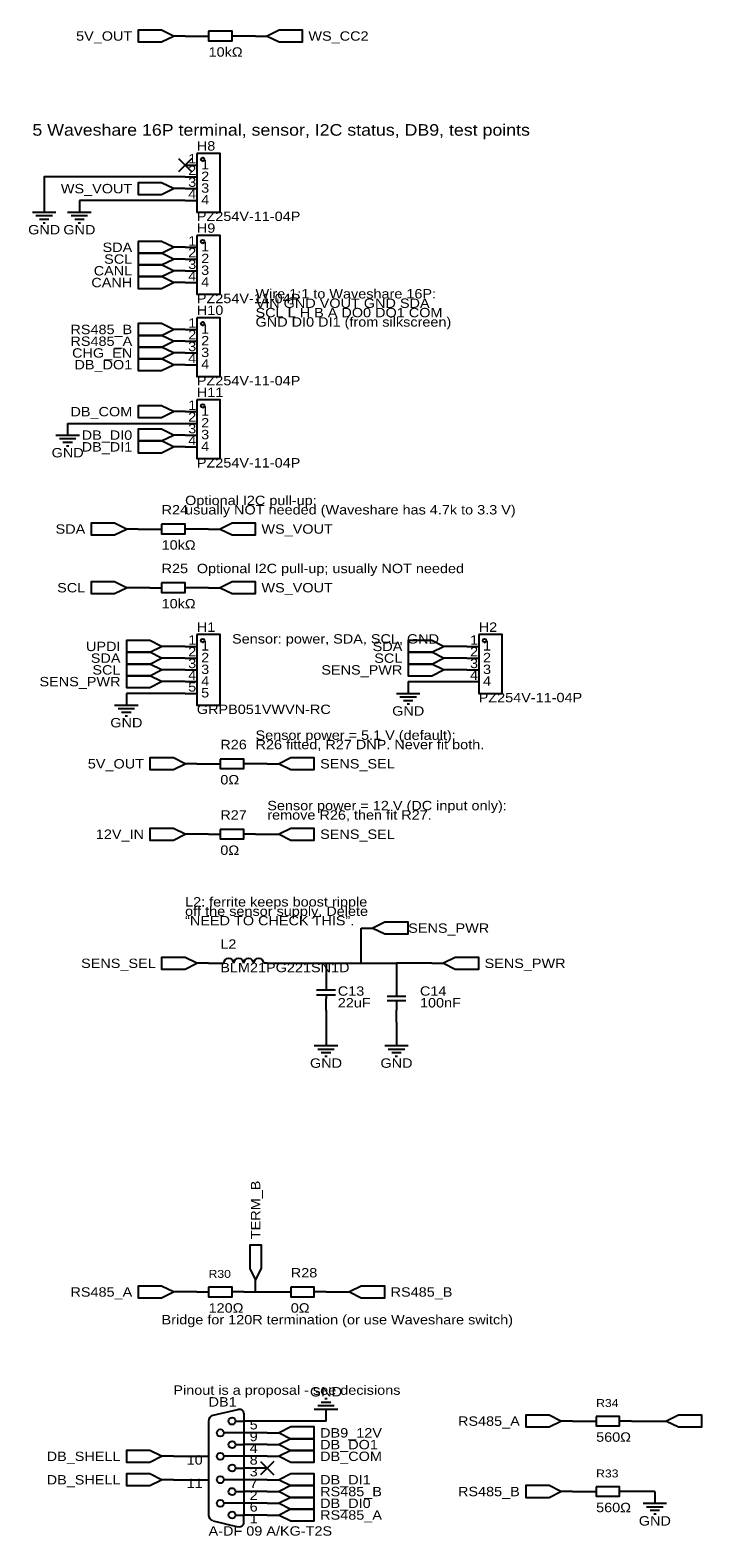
# Model space of a CAD drawing. Header units: millimetres. Extents: x 14 to 919, y -570 to -19.
# Tile 2 of 4: x 322 to 467, y -566 to -240. Entities that reach past the tile are written whole.
import ezdxf
from ezdxf.enums import TextEntityAlignment as Align

# ---------------------------------------------------------------- set-up
doc = ezdxf.new("R2010")
doc.units = ezdxf.units.MM
doc.header["$MEASUREMENT"] = 0
doc.styles.get("Standard").update_dxf_attribs({"font": 'arial.ttf'})

msp = doc.modelspace()

# ---------------------------------------------------------------- linework, layer by layer
at = {"color": 1, "true_color": 0xa00000}
for points in [[(353.06, -241.3), (350.52, -240.03), (345.44, -240.03), (345.44, -242.57), (350.52, -242.57)], [(360.68, -240.28), (360.68, -242.32), (365.76, -242.32), (365.76, -240.28)], [(373.38, -241.3), (375.92, -242.57), (381, -242.57), (381, -240.03), (375.92, -240.03)], [(358.14, -266.7), (358.14, -279.4), (363.22, -279.4), (363.22, -266.7)], [(353.06, -274.32), (350.52, -273.05), (345.44, -273.05), (345.44, -275.59), (350.52, -275.59)], [(353.06, -287.02), (350.52, -285.75), (345.44, -285.75), (345.44, -288.29), (350.52, -288.29)], [(358.14, -284.48), (358.14, -297.18), (363.22, -297.18), (363.22, -284.48)], [(353.06, -289.56), (350.52, -288.29), (345.44, -288.29), (345.44, -290.83), (350.52, -290.83)], [(353.06, -292.1), (350.52, -290.83), (345.44, -290.83), (345.44, -293.37), (350.52, -293.37)], [(353.06, -294.64), (350.52, -293.37), (345.44, -293.37), (345.44, -295.91), (350.52, -295.91)], [(358.14, -302.26), (358.14, -314.96), (363.22, -314.96), (363.22, -302.26)], [(353.06, -304.8), (350.52, -303.53), (345.44, -303.53), (345.44, -306.07), (350.52, -306.07)], [(353.06, -307.34), (350.52, -306.07), (345.44, -306.07), (345.44, -308.61), (350.52, -308.61)], [(353.06, -309.88), (350.52, -308.61), (345.44, -308.61), (345.44, -311.15), (350.52, -311.15)], [(353.06, -312.42), (350.52, -311.15), (345.44, -311.15), (345.44, -313.69), (350.52, -313.69)], [(353.06, -322.58), (350.52, -321.31), (345.44, -321.31), (345.44, -323.85), (350.52, -323.85)], [(358.14, -320.04), (358.14, -332.74), (363.22, -332.74), (363.22, -320.04)], [(353.06, -327.66), (350.52, -326.39), (345.44, -326.39), (345.44, -328.93), (350.52, -328.93)], [(353.06, -330.2), (350.52, -328.93), (345.44, -328.93), (345.44, -331.47), (350.52, -331.47)], [(342.9, -347.98), (340.36, -346.71), (335.28, -346.71), (335.28, -349.25), (340.36, -349.25)], [(350.52, -346.96), (350.52, -349), (355.6, -349), (355.6, -346.96)], [(363.22, -347.98), (365.76, -349.25), (370.84, -349.25), (370.84, -346.71), (365.76, -346.71)], [(342.9, -360.68), (340.36, -359.41), (335.28, -359.41), (335.28, -361.95), (340.36, -361.95)], [(350.52, -359.66), (350.52, -361.7), (355.6, -361.7), (355.6, -359.66)], [(363.22, -360.68), (365.76, -361.95), (370.84, -361.95), (370.84, -359.41), (365.76, -359.41)], [(358.14, -370.84), (358.14, -386.08), (363.22, -386.08), (363.22, -370.84)], [(419.1, -370.84), (419.1, -383.54), (424.18, -383.54), (424.18, -370.84)], [(350.52, -373.38), (347.98, -372.11), (342.9, -372.11), (342.9, -374.65), (347.98, -374.65)], [(350.52, -375.92), (347.98, -374.65), (342.9, -374.65), (342.9, -377.19), (347.98, -377.19)], [(411.48, -373.38), (408.94, -372.11), (403.86, -372.11), (403.86, -374.65), (408.94, -374.65)], [(411.48, -375.92), (408.94, -374.65), (403.86, -374.65), (403.86, -377.19), (408.94, -377.19)], [(350.52, -378.46), (347.98, -377.19), (342.9, -377.19), (342.9, -379.73), (347.98, -379.73)], [(411.48, -378.46), (408.94, -377.19), (403.86, -377.19), (403.86, -379.73), (408.94, -379.73)], [(350.52, -381), (347.98, -379.73), (342.9, -379.73), (342.9, -382.27), (347.98, -382.27)], [(355.6, -398.78), (353.06, -397.51), (347.98, -397.51), (347.98, -400.05), (353.06, -400.05)], [(363.22, -397.76), (363.22, -399.8), (368.3, -399.8), (368.3, -397.76)], [(375.92, -398.78), (378.46, -400.05), (383.54, -400.05), (383.54, -397.51), (378.46, -397.51)], [(355.6, -414.02), (353.06, -412.75), (347.98, -412.75), (347.98, -415.29), (353.06, -415.29)], [(363.22, -413), (363.22, -415.04), (368.3, -415.04), (368.3, -413)], [(375.92, -414.02), (378.46, -415.29), (383.54, -415.29), (383.54, -412.75), (378.46, -412.75)], [(396.24, -434.34), (398.78, -435.61), (403.86, -435.61), (403.86, -433.07), (398.78, -433.07)], [(358.14, -441.96), (355.6, -440.69), (350.52, -440.69), (350.52, -443.23), (355.6, -443.23)], [(411.48, -441.96), (414.02, -443.23), (419.1, -443.23), (419.1, -440.69), (414.02, -440.69)], [(370.84, -510.54), (372.11, -508), (372.11, -502.92), (369.57, -502.92), (369.57, -508)], [(353.06, -513.08), (350.52, -511.81), (345.44, -511.81), (345.44, -514.35), (350.52, -514.35)], [(360.68, -512.06), (360.68, -514.1), (365.76, -514.1), (365.76, -512.06)], [(378.46, -512.06), (378.46, -514.1), (383.54, -514.1), (383.54, -512.06)], [(391.16, -513.08), (393.7, -514.35), (398.78, -514.35), (398.78, -511.81), (393.7, -511.81)], [(436.88, -541.02), (434.34, -539.75), (429.26, -539.75), (429.26, -542.29), (434.34, -542.29)], [(444.5, -540), (444.5, -542.04), (449.58, -542.04), (449.58, -540)], [(459.74, -541.02), (462.28, -542.29), (467.36, -542.29), (467.36, -539.75), (462.28, -539.75)], [(375.92, -543.56), (378.46, -544.83), (383.54, -544.83), (383.54, -542.29), (378.46, -542.29)], [(375.92, -546.1), (378.46, -547.37), (383.54, -547.37), (383.54, -544.83), (378.46, -544.83)], [(350.52, -548.64), (347.98, -547.37), (342.9, -547.37), (342.9, -549.91), (347.98, -549.91)], [(375.92, -548.64), (378.46, -549.91), (383.54, -549.91), (383.54, -547.37), (378.46, -547.37)], [(350.52, -553.72), (347.98, -552.45), (342.9, -552.45), (342.9, -554.99), (347.98, -554.99)], [(375.92, -553.72), (378.46, -554.99), (383.54, -554.99), (383.54, -552.45), (378.46, -552.45)], [(375.92, -556.26), (378.46, -557.53), (383.54, -557.53), (383.54, -554.99), (378.46, -554.99)], [(375.92, -558.8), (378.46, -560.07), (383.54, -560.07), (383.54, -557.53), (378.46, -557.53)], [(436.88, -556.26), (434.34, -554.99), (429.26, -554.99), (429.26, -557.53), (434.34, -557.53)], [(444.5, -555.24), (444.5, -557.28), (449.58, -557.28), (449.58, -555.24)], [(375.92, -561.34), (378.46, -562.61), (383.54, -562.61), (383.54, -560.07), (378.46, -560.07)]]:
    msp.add_lwpolyline(points, close=True, dxfattribs=at)
at = {"color": 1, "true_color": 0x880000}
for points in [[(355.6, -241.3), (353.06, -241.3)], [(358.14, -241.3), (360.68, -241.3)], [(368.3, -241.3), (365.76, -241.3)], [(370.84, -241.3), (373.38, -241.3)], [(355.6, -269.24), (358.14, -269.24)], [(355.6, -271.78), (358.14, -271.78)], [(325.12, -276.86), (325.12, -279.4)], [(332.74, -276.86), (332.74, -279.4)], [(355.6, -274.32), (353.06, -274.32)], [(355.6, -274.32), (358.14, -274.32)], [(355.6, -276.86), (358.14, -276.86)], [(355.6, -287.02), (353.06, -287.02)], [(355.6, -287.02), (358.14, -287.02)], [(355.6, -289.56), (353.06, -289.56)], [(355.6, -289.56), (358.14, -289.56)], [(355.6, -292.1), (353.06, -292.1)], [(355.6, -292.1), (358.14, -292.1)], [(355.6, -294.64), (353.06, -294.64)], [(355.6, -294.64), (358.14, -294.64)], [(355.6, -304.8), (353.06, -304.8)], [(355.6, -304.8), (358.14, -304.8)], [(355.6, -307.34), (353.06, -307.34)], [(355.6, -309.88), (353.06, -309.88)], [(355.6, -307.34), (358.14, -307.34)], [(355.6, -309.88), (358.14, -309.88)], [(355.6, -312.42), (353.06, -312.42)], [(355.6, -312.42), (358.14, -312.42)], [(355.6, -322.58), (353.06, -322.58)], [(355.6, -322.58), (358.14, -322.58)], [(330.2, -325.12), (330.2, -327.66)], [(355.6, -325.12), (358.14, -325.12)], [(355.6, -327.66), (353.06, -327.66)], [(355.6, -327.66), (358.14, -327.66)], [(355.6, -330.2), (353.06, -330.2)], [(355.6, -330.2), (358.14, -330.2)], [(345.44, -347.98), (342.9, -347.98)], [(347.98, -347.98), (350.52, -347.98)], [(358.14, -347.98), (355.6, -347.98)], [(360.68, -347.98), (363.22, -347.98)], [(345.44, -360.68), (342.9, -360.68)], [(347.98, -360.68), (350.52, -360.68)], [(358.14, -360.68), (355.6, -360.68)], [(360.68, -360.68), (363.22, -360.68)], [(353.06, -373.38), (350.52, -373.38)], [(355.6, -373.38), (358.14, -373.38)], [(414.02, -373.38), (411.48, -373.38)], [(416.56, -373.38), (419.1, -373.38)], [(353.06, -375.92), (350.52, -375.92)], [(355.6, -375.92), (358.14, -375.92)], [(414.02, -375.92), (411.48, -375.92)], [(416.56, -375.92), (419.1, -375.92)], [(353.06, -378.46), (350.52, -378.46)], [(353.06, -381), (350.52, -381)], [(355.6, -378.46), (358.14, -378.46)], [(355.6, -381), (358.14, -381)], [(403.86, -381), (403.86, -383.54)], [(414.02, -378.46), (411.48, -378.46)], [(416.56, -378.46), (419.1, -378.46)], [(416.56, -381), (419.1, -381)], [(342.9, -383.54), (342.9, -386.08)], [(355.6, -383.54), (358.14, -383.54)], [(358.14, -398.78), (355.6, -398.78)], [(360.68, -398.78), (363.22, -398.78)], [(370.84, -398.78), (368.3, -398.78)], [(373.38, -398.78), (375.92, -398.78)], [(358.14, -414.02), (355.6, -414.02)], [(360.68, -414.02), (363.22, -414.02)], [(370.84, -414.02), (368.3, -414.02)], [(373.38, -414.02), (375.92, -414.02)], [(393.7, -434.34), (396.24, -434.34)], [(360.68, -441.96), (358.14, -441.96)], [(363.22, -441.96), (363.98, -441.96)], [(373.38, -441.96), (372.62, -441.96)], [(408.94, -441.96), (411.48, -441.96)], [(386.08, -444.5), (386.08, -447.04)], [(401.32, -444.5), (401.32, -447.04)], [(386.08, -452.12), (386.08, -449.58)], [(401.32, -454.66), (401.32, -452.12)], [(386.08, -457.2), (386.08, -459.74)], [(401.32, -457.2), (401.32, -459.74)], [(370.84, -513.08), (370.84, -510.54)], [(355.6, -513.08), (353.06, -513.08)], [(358.14, -513.08), (360.68, -513.08)], [(368.3, -513.08), (365.76, -513.08)], [(375.92, -513.08), (378.46, -513.08)], [(386.08, -513.08), (383.54, -513.08)], [(388.62, -513.08), (391.16, -513.08)], [(373.38, -541.02), (368.3, -541.02)], [(386.08, -541.02), (386.08, -538.48)], [(439.42, -541.02), (436.88, -541.02)], [(441.96, -541.02), (444.5, -541.02)], [(452.12, -541.02), (449.58, -541.02)], [(457.2, -541.02), (459.74, -541.02)], [(373.38, -543.56), (368.3, -543.56)], [(373.38, -543.56), (375.92, -543.56)], [(373.38, -546.1), (368.3, -546.1)], [(373.38, -546.1), (375.92, -546.1)], [(353.06, -548.64), (350.52, -548.64)], [(355.6, -548.64), (360.68, -548.64)], [(373.38, -548.64), (368.3, -548.64)], [(373.38, -551.18), (368.3, -551.18)], [(373.38, -548.64), (375.92, -548.64)], [(353.06, -553.72), (350.52, -553.72)], [(355.6, -553.72), (360.68, -553.72)], [(373.38, -553.72), (368.3, -553.72)], [(373.38, -553.72), (375.92, -553.72)], [(373.38, -556.26), (368.3, -556.26)], [(373.38, -556.26), (375.92, -556.26)], [(439.42, -556.26), (436.88, -556.26)], [(441.96, -556.26), (444.5, -556.26)], [(452.12, -556.26), (449.58, -556.26)], [(457.2, -556.26), (457.2, -558.8)], [(373.38, -558.8), (368.3, -558.8)], [(373.38, -558.8), (375.92, -558.8)], [(373.38, -561.34), (368.3, -561.34)], [(373.38, -561.34), (375.92, -561.34)]]:
    msp.add_lwpolyline(points, dxfattribs=at)
at = {"color": 1, "true_color": 0x008800}
for points in [[(355.6, -241.3), (358.14, -241.3)], [(370.84, -241.3), (368.3, -241.3)], [(355.6, -271.78), (325.12, -271.78), (325.12, -276.86)], [(355.6, -276.86), (332.74, -276.86)], [(330.2, -325.12), (355.6, -325.12)], [(345.44, -347.98), (347.98, -347.98)], [(360.68, -347.98), (358.14, -347.98)], [(347.98, -360.68), (345.44, -360.68)], [(360.68, -360.68), (358.14, -360.68)], [(355.6, -373.38), (353.06, -373.38)], [(416.56, -373.38), (414.02, -373.38)], [(355.6, -375.92), (353.06, -375.92)], [(416.56, -375.92), (414.02, -375.92)], [(355.6, -378.46), (353.06, -378.46)], [(355.6, -381), (353.06, -381)], [(403.86, -381), (416.56, -381)], [(416.56, -378.46), (414.02, -378.46)], [(355.6, -383.54), (342.9, -383.54)], [(358.14, -398.78), (360.68, -398.78)], [(373.38, -398.78), (370.84, -398.78)], [(360.68, -414.02), (358.14, -414.02)], [(370.84, -414.02), (373.38, -414.02)], [(373.38, -441.96), (386.08, -441.96), (393.7, -441.96), (393.7, -434.34)], [(360.68, -441.96), (363.22, -441.96)], [(386.08, -441.96), (386.08, -444.5)], [(393.7, -441.96), (401.32, -441.96), (401.32, -444.5)], [(408.94, -441.96), (401.32, -441.96)], [(386.08, -452.12), (386.08, -457.2)], [(401.32, -454.66), (401.32, -457.2)], [(358.14, -513.08), (355.6, -513.08)], [(368.3, -513.08), (370.84, -513.08), (375.92, -513.08)], [(386.08, -513.08), (388.62, -513.08)], [(386.08, -541.02), (373.38, -541.02)], [(439.42, -541.02), (441.96, -541.02)], [(452.12, -541.02), (457.2, -541.02)], [(353.06, -548.64), (355.6, -548.64)], [(353.06, -553.72), (355.6, -553.72)], [(439.42, -556.26), (441.96, -556.26)], [(457.2, -556.26), (452.12, -556.26)]]:
    msp.add_lwpolyline(points, dxfattribs=at)
at = {"color": 1, "true_color": 0x33cc33}
for points in [[(357.04, -267.8), (354.16, -270.68)], [(354.16, -267.8), (357.04, -270.68)], [(374.82, -549.74), (371.94, -552.62)], [(371.94, -549.74), (374.82, -552.62)]]:
    msp.add_lwpolyline(points, dxfattribs=at)
at = {"color": 1, "true_color": 0xa00000}
for points in [[(322.58, -279.4), (327.66, -279.4)], [(323.34, -280.16), (326.9, -280.16)], [(330.2, -279.4), (335.28, -279.4)], [(330.96, -280.16), (334.52, -280.16)], [(324.1, -280.92), (326.14, -280.92)], [(324.87, -281.69), (325.37, -281.69)], [(331.72, -280.92), (333.76, -280.92)], [(332.49, -281.69), (332.99, -281.69)], [(327.66, -327.66), (332.74, -327.66)], [(328.42, -328.42), (331.98, -328.42)], [(329.18, -329.18), (331.22, -329.18)], [(329.95, -329.95), (330.45, -329.95)], [(401.32, -383.54), (406.4, -383.54)], [(402.08, -384.3), (405.64, -384.3)], [(340.36, -386.08), (345.44, -386.08)], [(341.12, -386.84), (344.68, -386.84)], [(341.88, -387.6), (343.92, -387.6)], [(402.84, -385.06), (404.88, -385.06)], [(403.61, -385.83), (404.11, -385.83)], [(342.65, -388.37), (343.15, -388.37)], [(364.01, -441.94), (364.06, -441.53), (364.28, -441.17), (364.62, -440.93), (365.02, -440.85), (365.43, -440.94), (365.77, -441.17), (365.99, -441.53), (366.03, -441.95)], [(366.17, -441.94), (366.21, -441.53), (366.43, -441.17), (366.77, -440.93), (367.18, -440.85), (367.58, -440.93), (367.92, -441.17), (368.14, -441.53), (368.19, -441.94)], [(368.32, -441.94), (368.37, -441.53), (368.58, -441.17), (368.93, -440.93), (369.33, -440.85), (369.73, -440.93), (370.07, -441.17), (370.29, -441.53), (370.34, -441.94)], [(370.51, -441.94), (370.56, -441.53), (370.78, -441.18), (371.12, -440.95), (371.52, -440.87), (371.92, -440.95), (372.26, -441.18), (372.48, -441.53), (372.53, -441.95)], [(388.11, -447.8), (384.05, -447.8)], [(388.11, -448.82), (384.05, -448.82)], [(386.08, -447.04), (386.08, -447.8)], [(386.08, -448.82), (386.08, -449.58)], [(399.29, -449.07), (403.35, -449.07)], [(403.35, -450.09), (399.29, -450.09)], [(401.32, -447.04), (401.32, -449.07)], [(401.32, -450.09), (401.32, -452.12)], [(383.54, -459.74), (388.62, -459.74)], [(398.78, -459.74), (403.86, -459.74)], [(384.3, -460.5), (387.86, -460.5)], [(385.06, -461.26), (387.1, -461.26)], [(385.83, -462.03), (386.33, -462.03)], [(399.54, -460.5), (403.1, -460.5)], [(400.3, -461.26), (402.34, -461.26)], [(401.07, -462.03), (401.57, -462.03)], [(387.86, -537.72), (384.3, -537.72)], [(387.1, -536.96), (385.06, -536.96)], [(386.33, -536.19), (385.83, -536.19)], [(360.68, -541.02), (360.68, -561.34)], [(361.7, -539.75), (367.03, -538.48)], [(366.52, -541.02), (368.3, -541.02)], [(368.29, -539.36), (368.22, -538.95), (367.95, -538.67), (367.63, -538.52), (367.31, -538.48), (366.99, -538.51)], [(368.3, -539.24), (368.3, -541.02)], [(368.3, -541.02), (368.3, -561.34)], [(388.62, -538.48), (383.54, -538.48)], [(368.3, -543.56), (363.98, -543.56)], [(366.52, -546.1), (368.3, -546.1)], [(368.3, -548.64), (363.98, -548.64)], [(366.52, -551.18), (368.3, -551.18)], [(368.3, -553.72), (363.98, -553.72)], [(366.52, -556.26), (368.3, -556.26)], [(368.3, -558.8), (363.98, -558.8)], [(454.66, -558.8), (459.74, -558.8)], [(455.42, -559.56), (458.98, -559.56)], [(456.18, -560.32), (458.22, -560.32)], [(456.95, -561.09), (457.45, -561.09)], [(361.7, -562.61), (367.03, -563.88)], [(366.52, -561.34), (368.3, -561.34)], [(366.99, -563.85), (367.31, -563.88), (367.63, -563.84), (367.95, -563.69), (368.22, -563.41), (368.29, -563)], [(368.3, -563.12), (368.3, -561.34)]]:
    msp.add_lwpolyline(points, dxfattribs=at)
for centre, start, end in [((361.95, -541.02), 105, 179.9997), ((361.95, -561.34), 180, 253.9999)]:
    msp.add_arc(centre, 1.27, start, end, dxfattribs=at)
at = {"true_color": 0xa00000}
for centre, major_axis in [((359.41, -267.97), (0.381, 0)), ((359.41, -285.75), (0.381, 0)), ((359.41, -303.53), (0.381, 0)), ((359.41, -321.31), (0.381, 0)), ((359.41, -372.11), (0.381, 0)), ((420.37, -372.11), (0.381, 0)), ((365.76, -541.02), (-0.762, 0)), ((363.22, -543.56), (-0.762, 0)), ((363.22, -548.64), (-0.762, 0)), ((365.76, -546.1), (-0.762, 0)), ((365.76, -551.18), (-0.762, 0)), ((363.22, -553.72), (-0.762, 0)), ((365.76, -556.26), (-0.762, 0)), ((363.22, -558.8), (-0.762, 0)), ((365.76, -561.34), (-0.762, 0))]:
    msp.add_ellipse(centre, major_axis=major_axis, ratio=1, dxfattribs=at)

# ---------------------------------------------------------------- texts
at = {"color": 1, "true_color": 0x000080, "width": 1.1}
for s, p in [('5V_OUT', (344.17, -241.3)), ('5V_OUT', (344.17, -241.3)), ('WS_VOUT', (344.17, -274.32)), ('WS_VOUT', (344.17, -274.32)), ('SDA', (344.17, -287.02)), ('SDA', (344.17, -287.02)), ('SCL', (344.17, -289.56)), ('SCL', (344.17, -289.56)), ('CANH', (344.17, -294.64)), ('CANH', (344.17, -294.64)), ('CANL', (344.17, -292.1)), ('CANL', (344.17, -292.1)), ('RS485_B', (344.17, -304.8)), ('RS485_B', (344.17, -304.8)), ('RS485_A', (344.17, -307.34)), ('RS485_A', (344.17, -307.34)), ('CHG_EN', (344.17, -309.88)), ('CHG_EN', (344.17, -309.88)), ('DB_DO1', (344.17, -312.42)), ('DB_DO1', (344.17, -312.42)), ('DB_COM', (344.17, -322.58)), ('DB_COM', (344.17, -322.58)), ('DB_DI0', (344.17, -327.66)), ('DB_DI0', (344.17, -327.66)), ('DB_DI1', (344.17, -330.2)), ('DB_DI1', (344.17, -330.2)), ('SDA', (334.01, -347.98)), ('SDA', (334.01, -347.98)), ('SCL', (334.01, -360.68)), ('SCL', (334.01, -360.68)), ('UPDI', (341.63, -373.38)), ('UPDI', (341.63, -373.38)), ('SDA', (341.63, -375.92)), ('SDA', (341.63, -375.92)), ('SDA', (402.59, -373.38)), ('SDA', (402.59, -373.38)), ('SCL', (402.59, -375.92)), ('SCL', (402.59, -375.92)), ('SCL', (341.63, -378.46)), ('SCL', (341.63, -378.46)), ('SENS_PWR', (402.59, -378.46)), ('SENS_PWR', (402.59, -378.46)), ('SENS_PWR', (341.63, -381)), ('SENS_PWR', (341.63, -381)), ('5V_OUT', (346.71, -398.78)), ('5V_OUT', (346.71, -398.78)), ('12V_IN', (346.71, -414.02)), ('12V_IN', (346.71, -414.02)), ('SENS_SEL', (349.25, -441.96)), ('SENS_SEL', (349.25, -441.96)), ('RS485_A', (344.17, -513.08)), ('RS485_A', (344.17, -513.08)), ('RS485_A', (427.99, -541.02)), ('RS485_A', (427.99, -541.02)), ('DB_SHELL', (341.63, -548.64)), ('DB_SHELL', (341.63, -548.64)), ('DB_SHELL', (341.63, -553.72)), ('DB_SHELL', (341.63, -553.72)), ('RS485_B', (427.99, -556.26)), ('RS485_B', (427.99, -556.26))]:
    msp.add_text(s, height=2.032, dxfattribs=at).set_placement(p, align=Align.MIDDLE_RIGHT)
for s, p in [('WS_CC2', (382.27, -241.3)), ('WS_CC2', (382.27, -241.3)), ('WS_VOUT', (372.11, -347.98)), ('WS_VOUT', (372.11, -347.98)), ('WS_VOUT', (372.11, -360.68)), ('WS_VOUT', (372.11, -360.68)), ('SENS_SEL', (384.81, -398.78)), ('SENS_SEL', (384.81, -398.78)), ('SENS_SEL', (384.81, -414.02)), ('SENS_SEL', (384.81, -414.02)), ('SENS_PWR', (403.86, -434.34)), ('SENS_PWR', (403.86, -434.34)), ('SENS_PWR', (420.37, -441.96)), ('SENS_PWR', (420.37, -441.96)), ('RS485_B', (400.05, -513.08)), ('RS485_B', (400.05, -513.08)), ('DB9_12V', (384.81, -543.56)), ('DB9_12V', (384.81, -543.56)), ('DB_DO1', (384.81, -546.1)), ('DB_DO1', (384.81, -546.1)), ('DB_COM', (384.81, -548.64)), ('DB_COM', (384.81, -548.64)), ('DB_DI1', (384.81, -553.72)), ('DB_DI1', (384.81, -553.72)), ('RS485_B', (384.81, -556.26)), ('RS485_B', (384.81, -556.26)), ('DB_DI0', (384.81, -558.8)), ('DB_DI0', (384.81, -558.8)), ('RS485_A', (384.81, -561.34)), ('RS485_A', (384.81, -561.34))]:
    msp.add_text(s, height=2.032, dxfattribs=at).set_placement(p, align=Align.MIDDLE_LEFT)
for s, height, p in [('10kΩ', 2.032, (360.68, -246.38)), ('H8', 2.032, (358.14, -266.7)), ('PZ254V-11-04P', 2.032, (358.14, -281.94)), ('H9', 2.032, (358.14, -284.48)), ('PZ254V-11-04P', 2.032, (358.14, -299.72)), ('H10', 2.032, (358.14, -302.26)), ('PZ254V-11-04P', 2.032, (358.14, -317.5)), ('H11', 2.032, (358.14, -320.04)), ('PZ254V-11-04P', 2.032, (358.14, -335.28)), ('R24', 2.032, (350.52, -345.44)), ('10kΩ', 2.032, (350.52, -353.06)), ('R25', 2.032, (350.52, -358.14)), ('10kΩ', 2.032, (350.52, -365.76)), ('H1', 2.032, (358.14, -370.84)), ('H2', 2.032, (419.1, -370.84)), ('PZ254V-11-04P', 2.032, (419.1, -386.08)), ('GRPB051VWVN-RC', 2.032, (358.14, -388.62)), ('R26', 2.032, (363.22, -396.24)), ('0Ω', 2.032, (363.22, -403.86)), ('R27', 2.032, (363.22, -411.48)), ('0Ω', 2.032, (363.22, -419.1)), ('L2', 2.032, (363.22, -439.42)), ('BLM21PG221SN1D', 2.032, (363.22, -444.5)), ('C13', 2.032, (388.62, -449.58)), ('C14', 2.032, (406.4, -449.58)), ('22uF', 2.032, (388.62, -452.12)), ('100nF', 2.032, (406.4, -452.12)), ('R30', 1.714, (360.68, -510.54)), ('R28', 2.032, (378.46, -510.54)), ('120Ω', 2.032, (360.68, -518.16)), ('0Ω', 2.032, (378.46, -518.16)), ('DB1', 2.032, (360.68, -538.48)), ('R34', 1.714, (444.5, -538.48)), ('560Ω', 2.032, (444.5, -546.1)), ('R33', 1.714, (444.5, -553.72)), ('560Ω', 2.032, (444.5, -561.34)), ('A-DF 09 A/KG-T2S', 2.032, (360.68, -566.42))]:
    msp.add_text(s, height=height, dxfattribs=at).set_placement(p, align=Align.BOTTOM_LEFT)
at = {"color": 1, "true_color": 0x000000, "width": 1.1}
msp.add_text('5 Waveshare 16P terminal, sensor, I2C status, DB9, test points', height=2.5, dxfattribs=at).set_placement((322.58, -261.62), align=Align.MIDDLE_LEFT)
for s, p in [('1', (358.01, -269.47)), ('2', (358.01, -272.01)), ('3', (358.01, -274.55)), ('4', (358.01, -277.09)), ('2', (358.01, -289.79)), ('1', (358.01, -287.25)), ('3', (358.01, -292.33)), ('4', (358.01, -294.87)), ('1', (358.01, -305.03)), ('2', (358.01, -307.57)), ('3', (358.01, -310.11)), ('4', (358.01, -312.65)), ('2', (358.01, -325.35)), ('1', (358.01, -322.81)), ('3', (358.01, -327.89)), ('4', (358.01, -330.43)), ('1', (358.01, -373.61)), ('1', (418.97, -373.61)), ('2', (358.01, -376.15)), ('2', (418.97, -376.15)), ('3', (358.01, -378.69)), ('3', (418.97, -378.69)), ('4', (358.01, -381.23)), ('5', (358.01, -383.77)), ('4', (418.97, -381.23))]:
    msp.add_text(s, height=2.03, dxfattribs=at).set_placement(p, align=Align.BOTTOM_RIGHT)
for s, height, p in [('2', 2.03, (359.08, -273.28)), ('1', 2.03, (359.08, -270.74)), ('3', 2.03, (359.08, -275.82)), ('4', 2.03, (359.08, -278.36)), ('1', 2.03, (359.08, -288.52)), ('2', 2.03, (359.08, -291.06)), ('4', 2.03, (359.08, -296.14)), ('3', 2.03, (359.08, -293.6)), ('Wire 1:1 to Waveshare 16P:', 2.032, (370.84, -298.7)), ('VIN GND VOUT GND SDA', 2.032, (370.84, -300.74)), ('SCL L H B A DO0 DO1 COM', 2.032, (370.84, -302.77)), ('GND DI0 DI1 (from silkscreen)', 2.032, (370.84, -304.8)), ('2', 2.03, (359.08, -308.84)), ('1', 2.03, (359.08, -306.3)), ('3', 2.03, (359.08, -311.38)), ('4', 2.03, (359.08, -313.92)), ('1', 2.03, (359.08, -324.08)), ('2', 2.03, (359.08, -326.62)), ('4', 2.03, (359.08, -331.7)), ('3', 2.03, (359.08, -329.16)), ('Optional I2C pull-up;', 2.032, (355.6, -343.41)), ('usually NOT needed (Waveshare has 4.7k to 3.3 V)', 2.032, (355.6, -345.44)), ('Optional I2C pull-up; usually NOT needed', 2.032, (358.14, -358.14)), ('Sensor: power, SDA, SCL, GND', 2.032, (365.76, -373.38)), ('2', 2.03, (359.08, -377.42)), ('1', 2.03, (359.08, -374.88)), ('2', 2.03, (420.04, -377.42)), ('1', 2.03, (420.04, -374.88)), ('3', 2.03, (359.08, -379.96)), ('3', 2.03, (420.04, -379.96)), ('4', 2.03, (359.08, -382.5)), ('4', 2.03, (420.04, -382.5)), ('5', 2.03, (359.08, -385.04)), ('Sensor power = 5.1 V (default):', 2.032, (370.84, -394.21)), ('R26 fitted, R27 DNP. Never fit both.', 2.032, (370.84, -396.24)), ('Sensor power = 12 V (DC input only):', 2.032, (373.38, -409.45)), ('remove R26, then fit R27.', 2.032, (373.38, -411.48)), ('off the sensor supply. Delete ', 2.032, (355.6, -432.31)), ('L2: ferrite keeps boost ripple', 2.032, (355.6, -430.28)), ('“NEED TO CHECK THIS”.', 2.032, (355.6, -434.34)), ('Bridge for 120R termination (or use Waveshare switch)', 2.032, (350.52, -520.7)), ('Pinout is a proposal - see decisions', 2.032, (353.06, -535.94))]:
    msp.add_text(s, height=height, dxfattribs=at).set_placement(p, align=Align.BOTTOM_LEFT)
at = {"color": 1, "true_color": 0x000080, "width": 1.1}
for p in [(325.12, -283.21), (325.12, -283.21), (332.74, -283.21), (332.74, -283.21), (330.2, -331.47), (330.2, -331.47), (403.86, -387.35), (403.86, -387.35), (342.9, -389.89), (342.9, -389.89), (386.08, -463.55), (386.08, -463.55), (401.32, -463.55), (401.32, -463.55), (386.08, -534.67), (386.08, -534.67), (457.2, -562.61), (457.2, -562.61)]:
    msp.add_text('GND', height=2.032, dxfattribs=at).set_placement(p, align=Align.MIDDLE_CENTER)
msp.add_text('TERM_B', height=2.032, rotation=90, dxfattribs=at).set_placement((370.84, -501.65), align=Align.MIDDLE_LEFT)
msp.add_text('TERM_B', height=2.032, rotation=90, dxfattribs=at).set_placement((370.84, -501.65), align=Align.MIDDLE_LEFT)
at = {"color": 1, "true_color": 0x000000, "width": 1.1}
for s, p in [('5', (369.57, -540.79)), ('9', (369.57, -543.33)), ('4', (369.57, -545.87)), ('3', (369.57, -550.95)), ('8', (369.57, -548.41)), ('7', (369.57, -553.49)), ('2', (369.57, -556.03)), ('6', (369.57, -558.57)), ('1', (369.57, -561.11))]:
    msp.add_text(s, height=2.03, dxfattribs=at).set_placement(p, align=Align.TOP_LEFT)
for s, p in [('10', (359.41, -548.41)), ('11', (359.41, -553.49))]:
    msp.add_text(s, height=2.032, dxfattribs=at).set_placement(p, align=Align.TOP_RIGHT)

doc.saveas('drawing.dxf')
